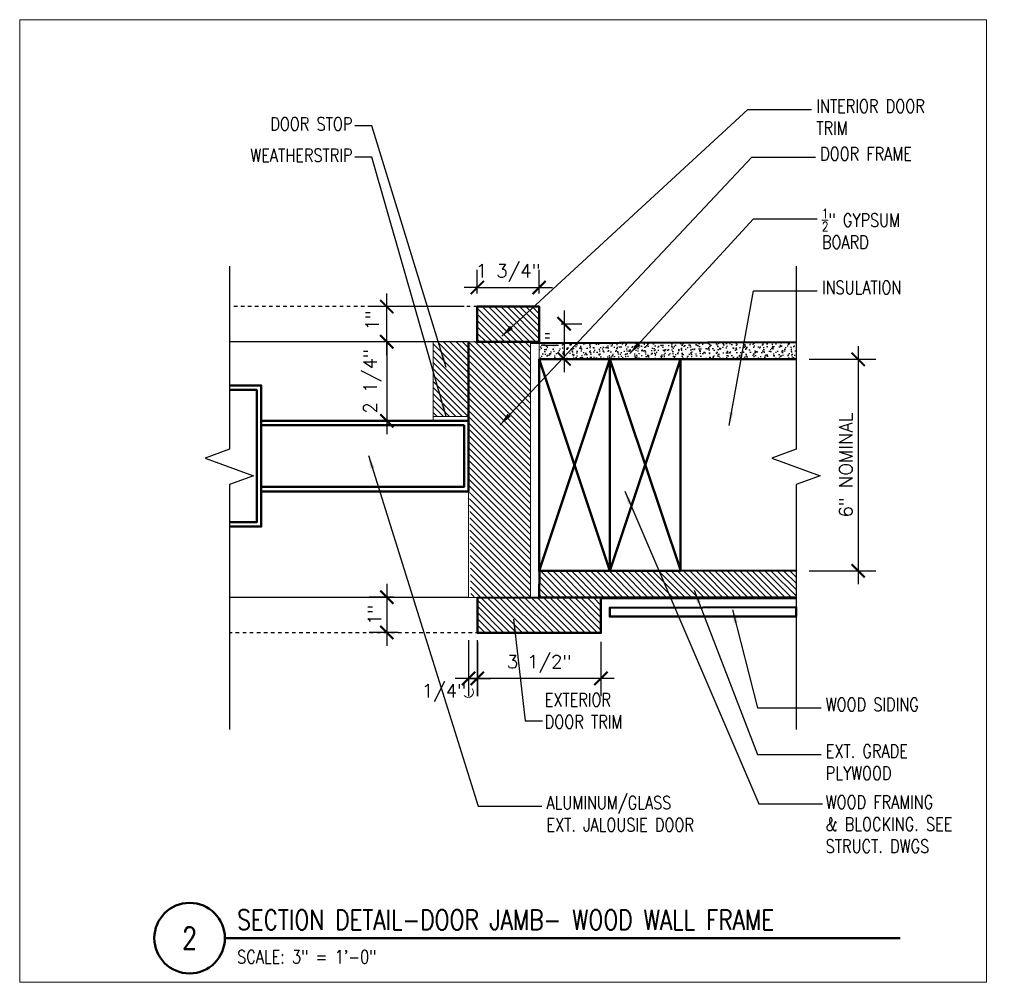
# Model space of a CAD drawing. Header units: inches. Extents: x -3803 to 34213, y -3756 to 4522.
# Tile 56 of 64: x 32564 to 32592, y 3537 to 3564. Entities that reach past the tile are written whole.
import ezdxf
from ezdxf.xclip import XClip

# ---------------------------------------------------------------- set-up
doc = ezdxf.new("R2010")
doc.units = ezdxf.units.IN
doc.header["$LTSCALE"] = 0.011
doc.header["$MEASUREMENT"] = 0
doc.header["$XCLIPFRAME"] = 0
doc.header["$PDMODE"] = 1
doc.linetypes.add('DASHED2', pattern=[0.375, 0.25, -0.125])
doc.layers.get('0').update_dxf_attribs({"linetype": 'CONTINUOUS'})
doc.layers.get('Defpoints').update_dxf_attribs({"linetype": 'CONTINUOUS'})
for name, color, linetype in [('A-elev-5', 5, 'CONTINUOUS'), ('A-elev-9', 9, 'CONTINUOUS'), ('BLUE', 5, 'DASHED2'), ('Flashing', 5, 'CONTINUOUS'), ('Hatch', 254, 'CONTINUOUS'), ('Object', 7, 'CONTINUOUS')]:
    doc.layers.add(name, color=color, linetype=linetype)
for name, color, linetype, lineweight in [('A-STAIRS', 3, 'CONTINUOUS', 0), ('A-STRC-IDEN-48', 144, 'CONTINUOUS', 50), ('DIM', 4, 'CONTINUOUS', 13), ('G-DIM', 9, 'CONTINUOUS', 18), ('G-NOTE', 134, 'CONTINUOUS', 18), ('G-PEN0', 174, 'CONTINUOUS', 13), ('G-PEN4', 4, 'CONTINUOUS', 50)]:
    doc.layers.add(name, color=color, linetype=linetype, lineweight=lineweight)
doc.layers.add('MS_NONPLOT', color=7, linetype='CONTINUOUS', lineweight=0, plot=False)
doc.styles.add('ROM_SML_004', font='ROMANS.shx', dxfattribs={"width": 0.8, "height": 0.375})
doc.styles.add('ROMANS', font='romans.shx')
doc.styles.add('ROMANS_SML_012', font='ROMANS.shx', dxfattribs={"width": 0.8, "height": 1.125})
doc.dimstyles.new('DIM_004', dxfattribs={"dimscale": 4, "dimtxt": 0.09375, "dimasz": 0.09375, "dimexe": 0.125, "dimexo": 0.09375, "dimgap": 0.03125, "dimtad": 1, "dimdec": 4, "dimrnd": 0.0625, "dimzin": 15, "dimdsep": 46, "dimlunit": 4, "dimtxsty": 'ROMANS', "dimblk1": 'ARCHTICK', "dimblk2": 'ARCHTICK', "dimsah": 1, "dimcen": 0.0625, "dimdle": 0.09375, "dimclrd": 256, "dimclre": 256, "dimclrt": 134, "dimadec": 0, "dimazin": 0, "dimtfac": 1, "dimtdec": 4, "dimtix": 1, "dimtmove": 2, "dimatfit": 3, "dimldrblk": 'ARCHTICK', "dimfxl": 1, "dimtvp": 1.2, "dimfrac": 2, "dimtolj": 1, "dimtzin": 15, "dimarcsym": 0})
doc.dimstyles.new('DIM_004 Leader', dxfattribs={"dimscale": 4, "dimtxt": 0.09375, "dimasz": 0.09375, "dimexe": 0.125, "dimexo": 0.09375, "dimgap": 0.03125, "dimtad": 0, "dimjust": 2, "dimdec": 4, "dimrnd": 0.0625, "dimzin": 15, "dimdsep": 46, "dimlunit": 4, "dimtxsty": 'ROMANS', "dimcen": 0.0625, "dimdle": 0.09375, "dimclrd": 256, "dimclre": 256, "dimclrt": 256, "dimadec": 0, "dimazin": 0, "dimtfac": 1, "dimtdec": 4, "dimtix": 1, "dimtmove": 2, "dimatfit": 3, "dimfxl": 1, "dimtvp": 1.2, "dimfrac": 2, "dimtolj": 1, "dimtzin": 15, "dimarcsym": 0})

# ---------------------------------------------------------------- blocks, each defined once
blk = doc.blocks.new('_ArchTick')
at = {"color": 0, "linetype": 'ByBlock', "const_width": 0.15}
blk.add_lwpolyline([(-0.5, -0.5), (0.5, 0.5)], dxfattribs=at)
blk = doc.blocks.new('*D119')
at = {"layer": 'Defpoints', "color": 0, "ltscale": 10, "transparency": 16777216}
for p in [(12.969, 10.014), (16.469, 10.014), (12.969, 8.602)]:
    blk.add_point(p, dxfattribs=at)
at = {"layer": 'G-DIM', "lineweight": -2, "ltscale": 10, "transparency": 16777216}
for p, q in [((12.969, 9.639), (12.969, 8.102)), ((16.469, 9.639), (16.469, 8.102)), ((16.844, 8.602), (12.594, 8.602))]:
    blk.add_line(p, q, dxfattribs=at)
at = {"layer": 'G-DIM', "lineweight": -2, "ltscale": 10, "transparency": 16777216, "xscale": 0.375, "yscale": 0.375, "zscale": 0.375, "rotation": 180}
blk.add_blockref('_ArchTick', (12.969, 8.602), dxfattribs=at)
at = {"layer": 'G-DIM', "lineweight": -2, "ltscale": 10, "transparency": 16777216, "xscale": 0.375, "yscale": 0.375, "zscale": 0.375}
blk.add_blockref('_ArchTick', (16.469, 8.602), dxfattribs=at)
at = {"layer": 'G-DIM', "color": 134, "ltscale": 10, "transparency": 16777216, "insert": (14.719, 9.013), "char_height": 0.375, "attachment_point": 5, "style": 'ROMANS'}
blk.add_mtext('\\A1;3 1/2"', dxfattribs=at)
blk = doc.blocks.new('*D120')
at = {"layer": 'Defpoints', "color": 0, "ltscale": 10, "transparency": 16777216}
for p in [(14.72, 19.68), (12.967, 19.137), (14.72, 19.137)]:
    blk.add_point(p, dxfattribs=at)
at = {"layer": 'G-DIM', "lineweight": -2, "ltscale": 10, "transparency": 16777216}
for p, q in [((12.967, 19.512), (12.967, 20.18)), ((14.72, 19.512), (14.72, 20.18)), ((12.967, 19.68), (12.592, 19.68)), ((12.967, 19.68), (14.72, 19.68)), ((14.72, 19.68), (15.095, 19.68))]:
    blk.add_line(p, q, dxfattribs=at)
at = {"layer": 'G-DIM', "lineweight": -2, "ltscale": 10, "transparency": 16777216, "xscale": 0.375, "yscale": 0.375, "zscale": 0.375}
blk.add_blockref('_ArchTick', (12.967, 19.68), dxfattribs=at)
at = {"layer": 'G-DIM', "lineweight": -2, "ltscale": 10, "transparency": 16777216, "xscale": 0.375, "yscale": 0.375, "zscale": 0.375, "rotation": 180}
blk.add_blockref('_ArchTick', (14.72, 19.68), dxfattribs=at)
at = {"layer": 'G-DIM', "color": 134, "ltscale": 10, "transparency": 16777216, "insert": (13.844, 20.091), "char_height": 0.375, "attachment_point": 5, "style": 'ROMANS'}
blk.add_mtext('\\A1;1 3/4"', dxfattribs=at)
blk = doc.blocks.new('*D121')
at = {"layer": 'Defpoints', "color": 0, "ltscale": 10, "transparency": 16777216}
for p in [(14.971, 18.652), (14.971, 17.656), (15.425, 17.656)]:
    blk.add_point(p, dxfattribs=at)
at = {"layer": 'G-DIM', "lineweight": -2, "ltscale": 10, "transparency": 16777216}
for p, q in [((15.425, 19.027), (15.425, 17.281)), ((15.346, 18.652), (15.925, 18.652)), ((15.346, 17.656), (15.925, 17.656))]:
    blk.add_line(p, q, dxfattribs=at)
at = {"layer": 'G-DIM', "lineweight": -2, "ltscale": 10, "transparency": 16777216, "xscale": 0.375, "yscale": 0.375, "zscale": 0.375}
for p, rotation in [((15.425, 18.652), 90), ((15.425, 17.656), 270)]:
    blk.add_blockref('_ArchTick', p, dxfattribs=dict(at, rotation=rotation))
at = {"layer": 'G-DIM', "color": 134, "ltscale": 10, "transparency": 16777216, "insert": (15.077, 18.154), "char_height": 0.375, "attachment_point": 5, "rotation": 90, "style": 'ROMANS'}
blk.add_mtext('\\A1;1"', dxfattribs=at)
blk = doc.blocks.new('*D122')
at = {"layer": 'Defpoints', "color": 0, "ltscale": 10, "transparency": 16777216}
for p in [(12.969, 18.141), (10.403, 15.902), (11.719, 15.902)]:
    blk.add_point(p, dxfattribs=at)
at = {"layer": 'G-DIM', "lineweight": -2, "ltscale": 10, "transparency": 16777216}
for p, q in [((10.403, 18.141), (10.403, 18.516)), ((12.594, 18.141), (9.903, 18.141)), ((10.403, 18.141), (10.403, 15.902)), ((11.344, 15.902), (9.903, 15.902)), ((10.403, 15.902), (10.403, 15.527))]:
    blk.add_line(p, q, dxfattribs=at)
at = {"layer": 'G-DIM', "lineweight": -2, "ltscale": 10, "transparency": 16777216, "xscale": 0.375, "yscale": 0.375, "zscale": 0.375}
for p, rotation in [((10.403, 18.141), 270), ((10.403, 15.902), 90)]:
    blk.add_blockref('_ArchTick', p, dxfattribs=dict(at, rotation=rotation))
at = {"layer": 'G-DIM', "color": 134, "ltscale": 10, "transparency": 16777216, "insert": (9.992, 17.021), "char_height": 0.375, "attachment_point": 5, "rotation": 90, "style": 'ROMANS'}
blk.add_mtext('\\A1;2 1/4"', dxfattribs=at)
blk = doc.blocks.new('*D123')
at = {"layer": 'Defpoints', "color": 0, "ltscale": 10, "transparency": 16777216}
for p in [(10.967, 10.903), (10.403, 9.903), (11.092, 9.903)]:
    blk.add_point(p, dxfattribs=at)
at = {"layer": 'G-DIM', "lineweight": -2, "ltscale": 10, "transparency": 16777216}
for p, q in [((10.403, 11.278), (10.403, 9.528)), ((10.592, 10.903), (9.903, 10.903)), ((10.717, 9.903), (9.903, 9.903))]:
    blk.add_line(p, q, dxfattribs=at)
at = {"layer": 'G-DIM', "lineweight": -2, "ltscale": 10, "transparency": 16777216, "xscale": 0.375, "yscale": 0.375, "zscale": 0.375}
for p, rotation in [((10.403, 10.903), 90), ((10.403, 9.903), 270)]:
    blk.add_blockref('_ArchTick', p, dxfattribs=dict(at, rotation=rotation))
at = {"layer": 'G-DIM', "color": 134, "ltscale": 10, "transparency": 16777216, "insert": (10.055, 10.403), "char_height": 0.375, "attachment_point": 5, "rotation": 90, "style": 'ROMANS'}
blk.add_mtext('\\A1;1"', dxfattribs=at)
blk = doc.blocks.new('*D124')
at = {"layer": 'Defpoints', "color": 0, "ltscale": 10, "transparency": 16777216}
for p in [(10.4, 19.137), (12.967, 19.137), (11.719, 18.14)]:
    blk.add_point(p, dxfattribs=at)
at = {"layer": 'G-DIM', "lineweight": -2, "ltscale": 10, "transparency": 16777216}
for p, q in [((10.4, 17.765), (10.4, 19.512)), ((12.592, 19.137), (9.9, 19.137)), ((11.344, 18.14), (9.9, 18.14))]:
    blk.add_line(p, q, dxfattribs=at)
at = {"layer": 'G-DIM', "lineweight": -2, "ltscale": 10, "transparency": 16777216, "xscale": 0.375, "yscale": 0.375, "zscale": 0.375}
for p, rotation in [((10.4, 19.137), 90), ((10.4, 18.14), 270)]:
    blk.add_blockref('_ArchTick', p, dxfattribs=dict(at, rotation=rotation))
at = {"layer": 'G-DIM', "color": 134, "ltscale": 10, "transparency": 16777216, "insert": (9.99, 18.748), "char_height": 0.375, "attachment_point": 5, "rotation": 90, "style": 'ROMANS'}
blk.add_mtext('\\A1;1"', dxfattribs=at)
blk = doc.blocks.new('*D125')
at = {"layer": 'Defpoints', "color": 0, "ltscale": 10, "transparency": 16777216}
for p in [(22, 17.644), (22, 11.651), (23.759, 11.651)]:
    blk.add_point(p, dxfattribs=at)
at = {"layer": 'G-DIM', "lineweight": -2, "ltscale": 10, "transparency": 16777216}
for p, q in [((23.759, 18.019), (23.759, 11.276)), ((22.375, 17.644), (24.259, 17.644)), ((22.375, 11.651), (24.259, 11.651))]:
    blk.add_line(p, q, dxfattribs=at)
at = {"layer": 'G-DIM', "lineweight": -2, "ltscale": 10, "transparency": 16777216, "xscale": 0.375, "yscale": 0.375, "zscale": 0.375}
for p, rotation in [((23.759, 17.644), 90), ((23.759, 11.651), 270)]:
    blk.add_blockref('_ArchTick', p, dxfattribs=dict(at, rotation=rotation))
at = {"layer": 'G-DIM', "color": 134, "ltscale": 10, "transparency": 16777216, "insert": (23.41, 14.648), "char_height": 0.375, "attachment_point": 5, "rotation": 90, "style": 'ROMANS'}
blk.add_mtext('\\A1;6" NOMINAL', dxfattribs=at)
blk = doc.blocks.new('*D126')
at = {"layer": 'Defpoints', "color": 0, "ltscale": 10, "transparency": 16777216}
for p in [(12.718, 10.064), (12.967, 10.064), (12.967, 8.602)]:
    blk.add_point(p, dxfattribs=at)
at = {"layer": 'G-DIM', "lineweight": -2, "ltscale": 10, "transparency": 16777216}
for p, q in [((12.718, 9.689), (12.718, 8.102)), ((12.967, 9.689), (12.967, 8.102)), ((12.718, 8.602), (12.343, 8.602)), ((12.718, 8.602), (12.967, 8.602)), ((12.967, 8.602), (13.342, 8.602))]:
    blk.add_line(p, q, dxfattribs=at)
at = {"layer": 'G-DIM', "lineweight": -2, "ltscale": 10, "transparency": 16777216, "xscale": 0.375, "yscale": 0.375, "zscale": 0.375}
blk.add_blockref('_ArchTick', (12.718, 8.602), dxfattribs=at)
at = {"layer": 'G-DIM', "lineweight": -2, "ltscale": 10, "transparency": 16777216, "xscale": 0.375, "yscale": 0.375, "zscale": 0.375, "rotation": 180}
blk.add_blockref('_ArchTick', (12.967, 8.602), dxfattribs=at)
at = {"layer": 'G-DIM', "color": 134, "ltscale": 10, "transparency": 16777216, "insert": (12.022, 8.191), "char_height": 0.375, "attachment_point": 5, "style": 'ROMANS'}
blk.add_mtext('\\A1;1/4"', dxfattribs=at)
blk = doc.blocks.new('scheme 04')
at = {"layer": 'A-STAIRS', "ltscale": 10, "true_color": 0xc7c8ca}
h = blk.add_hatch(dxfattribs=at)
h.set_pattern_fill('ANSI31', color=9)
h.set_pattern_definition([(45, (-30004.55113, -3747.33243), (-0.08838834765, 0.08838834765), [])])
h.paths.add_polyline_path([(-145.56, 24), (-144.793, 24), (-144.795, 50.891), (-145.573, 50.89)])
at = {"layer": 'G-PEN0', "true_color": 0xc7c8ca}
blk.add_hatch(color=9, dxfattribs=at).paths.add_polyline_path([(-413.188, -60), (-413.188, -65.994), (-364.496, -65.994), (-364.496, -60)])
at = {"layer": 'A-elev-5', "ltscale": 10}
blk.add_line((-364.496, -60), (-413.188, -60), dxfattribs=at)
at = {"layer": 'BLUE', "color": 5, "ltscale": 10}
blk.add_line((-384.515, -60), (-413.188, -60), dxfattribs=at)
at = {"layer": 'Flashing', "const_width": 0.0239}
blk.add_lwpolyline([(-145.622, 50.89), (-145.622, 28)], dxfattribs=at)
at = {"layer": 'G-PEN4'}
blk.add_lwpolyline([(-145.556, 24), (-145.573, 50.89), (-144.795, 50.891), (-144.792, 24)], dxfattribs=at)
blk = doc.blocks.new('C')
ref = blk.add_blockref('scheme 04', (400.803, 66.617))
XClip(ref).set_block_clipping_path([(-394.6189101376, -61.6445663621), (-375.7661047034, -44.2030273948)])
blk = doc.blocks.new('F')
ref = blk.add_blockref('scheme 04', (154.54504, -8.04816))
XClip(ref).set_block_clipping_path([(-152.4451023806, 13.4025802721), (-128.3997334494, 30.5076169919)])
blk = doc.blocks.new('B')
at = {"layer": 'A-STAIRS', "ltscale": 10, "true_color": 0xc7c8ca}
h = blk.add_hatch(dxfattribs=at)
h.set_pattern_fill('ANSI31', color=9, angle=-90)
h.set_pattern_definition([(315, (-3539.5691, 32563.84304), (0.08838834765, 0.08838834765), [])])
edge = h.paths.add_edge_path()
edge.add_line((14.47194, 10.89184), (14.47194, 18.14627))
edge.add_line((14.47194, 18.14627), (12.71944, 18.15358))
edge.add_line((12.71944, 18.15358), (12.71922, 18.14046))
edge.add_line((12.71922, 18.14046), (11.71944, 18.14056))
edge.add_line((11.71944, 18.14056), (11.71944, 16.02712))
edge.add_line((11.71944, 16.02712), (12.71944, 16.02712))
edge.add_line((12.71944, 16.02712), (12.7813, 10.91125))
edge.add_line((12.7813, 10.91125), (14.47, 10.89002))
at = {"layer": 'Hatch', "ltscale": 10, "true_color": 0xc7c8ca}
h = blk.add_hatch(dxfattribs=at)
h.set_pattern_fill('ANSI31', color=9, angle=-90)
h.set_pattern_definition([(315, (-3739.86779, 32242.7931), (0.08838834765, 0.08838834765), [])])
h.paths.add_polyline_path([(14.72, 18.14056), (14.72, 19.13681), (12.9675, 19.13681), (12.9675, 18.14056)])
at = {"layer": 'Hatch', "ltscale": 10}
h = blk.add_hatch(dxfattribs=at)
h.set_pattern_fill('AR-SAND', color=256, scale=0.1, angle=-90)
h.set_pattern_definition([(307.5, (-3539.31813, 32563.84678), (0.1926823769, 0.0062993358), [0, -0.152, 0, -0.17, 0, -0.1625]), (277.5, (-3539.31813, 32563.84678), (0.2822146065, -0.1769776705), [0, -0.082, 0, -0.137, 0, -0.0525]), (237.5, (-3539.31813, 32563.96978), (0.00056590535, -0.3114141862), [0, -0.05, 0, -0.18, 0, -0.235]), (227.5, (-3539.31813, 32563.96978), (0.0877675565, -0.3006126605), [0, -0.025, 0, -0.118, 0, -0.135])])
h.paths.add_polyline_path([(21.99976, 18.1309), (21.99976, 17.6443), (14.72195, 17.64814), (14.72194, 18.1053)])
at = {"layer": 'Hatch', "ltscale": 10, "true_color": 0xc7c8ca}
h = blk.add_hatch(dxfattribs=at)
h.set_pattern_fill('ANSI31', color=9, angle=-90)
h.set_pattern_definition([(315, (-3739.61585, 29656.47028), (0.08838834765, 0.08838834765), [])])
h.paths.add_polyline_path([(21.99976, 10.89936), (21.99976, 11.64495), (14.71944, 11.64596), (14.71944, 10.89936)])
h = blk.add_hatch(dxfattribs=at)
h.set_pattern_fill('ANSI31', color=9, angle=-90)
h.set_pattern_definition([(315, (-3739.86682, 32242.29684), (0.08838834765, 0.08838834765), [])])
h.paths.add_polyline_path([(16.46944, 10.89207), (16.46944, 9.89223), (12.96847, 9.89223), (12.96847, 10.88848)])
at = {"ltscale": 10}
blk.add_lwpolyline([(6.84444, 13.90212), (6.84444, 12.90212), (5.94136, 12.90212)], dxfattribs=at)
at = {"layer": 'A-elev-9', "linetype": 'DASHED2'}
for p, q in [((12.9675, 19.13681), (5.94136, 19.13681)), ((13.21944, 9.89223), (5.94136, 9.89223))]:
    blk.add_line(p, q, dxfattribs=at)
at = {"layer": 'A-elev-9'}
for p, q in [((12.71944, 18.14046), (5.94136, 18.14046)), ((12.71944, 10.89936), (5.94136, 10.89936))]:
    blk.add_line(p, q, dxfattribs=at)
at = {"layer": 'DIM', "ltscale": 10}
for p, q in [((14.72194, 17.63306), (14.72194, 18.14056)), ((14.72194, 17.63306), (14.71944, 10.89936)), ((11.71944, 16.15212), (11.71944, 15.90212)), ((12.71944, 13.89089), (12.71944, 10.89187)), ((12.96944, 10.89187), (12.96944, 9.89187))]:
    blk.add_line(p, q, dxfattribs=at)
blk.add_lwpolyline([(14.47194, 10.89937), (14.47, 18.14056), (11.71944, 18.14056), (11.71944, 18.14056), (11.71944, 16.02712), (12.71944, 16.02712), (12.71944, 10.89187), (12.71944, 10.89187), (14.47194, 10.89937)], dxfattribs=at)
at = {"layer": 'Flashing', "const_width": 0.0239}
blk.add_lwpolyline([(21.99976, 10.85348), (16.46944, 10.85348)], dxfattribs=at)
at = {"layer": 'G-DIM', "ltscale": 10}
blk.add_arc((12.70479, 8.21569), 0.1505, 220.867926, 40.867926, dxfattribs=at)
at = {"layer": 'G-PEN4'}
for p, q in [((12.71944, 15.90212), (12.71944, 18.14046)), ((14.47001, 18.10517), (21.99976, 18.1309)), ((21.99976, 17.6443), (14.72194, 17.6443))]:
    blk.add_line(p, q, dxfattribs=at)
at = {"layer": 'G-PEN4', "ltscale": 10}
for p, q in [((16.71943, 11.64619), (14.71943, 17.64619)), ((16.71943, 17.6443), (14.71943, 11.64619)), ((18.72056, 17.64619), (16.7186, 11.64868)), ((18.72286, 11.68138), (16.72003, 17.64619)), ((6.71944, 15.77712), (6.71944, 13.90212)), ((6.84444, 15.90212), (6.84444, 13.90212)), ((16.46944, 9.99421), (16.46944, 10.89936))]:
    blk.add_line(p, q, dxfattribs=at)
at = {"layer": 'G-PEN4'}
for points in [[(14.72, 18.14056), (14.72, 19.13681), (12.9675, 19.13681), (12.9675, 18.14056)], [(16.46944, 10.89207), (16.46944, 9.89223), (12.96847, 9.89223), (12.96847, 10.88848)], [(21.99976, 10.35397), (16.71944, 10.35397), (16.71944, 10.60397), (21.99976, 10.62503)]]:
    blk.add_lwpolyline(points, close=True, dxfattribs=at)
at = {"layer": 'G-PEN4', "ltscale": 10, "flags": 128}
for points in [[(16.71943, 17.64619), (16.71943, 11.64619), (14.71943, 11.64619), (14.71943, 17.64619)], [(18.72003, 17.64619), (18.72003, 11.64619), (16.72003, 11.64619), (16.72003, 17.64619)]]:
    blk.add_lwpolyline(points, close=True, dxfattribs=at)
for points in [[(12.71944, 15.90212), (6.84444, 15.90212), (6.84444, 16.90212), (5.94136, 16.90212)], [(6.71944, 15.77712), (6.71944, 16.77712), (5.94136, 16.77712)], [(12.71944, 15.90212), (12.71944, 13.90212), (6.84444, 13.90212), (6.84444, 12.90212), (5.94136, 12.90212)], [(12.59444, 15.77712), (12.59444, 14.02712), (6.84444, 14.02712)], [(12.59444, 15.77712), (6.84444, 15.77712)], [(6.71944, 14.02712), (6.71944, 13.02712), (5.94136, 13.02712)], [(6.84444, 13.90212), (12.71944, 13.90212)]]:
    blk.add_lwpolyline(points, dxfattribs=at)
at = {"layer": 'G-PEN4'}
blk.add_lwpolyline([(21.99976, 11.65121), (14.72469, 11.66194), (14.71944, 10.89936), (21.99976, 10.89936)], dxfattribs=at)
at = {"layer": 'Object', "linetype": 'Continuous'}
for points in [[(5.94136, 20.28102), (5.94136, 15.09501), (5.25449, 14.84501), (6.62823, 14.34501), (5.94136, 14.09501), (5.94136, 7.15506)], [(21.99976, 20.28102), (21.99976, 15.09501), (21.31289, 14.84501), (22.68663, 14.34501), (21.99976, 14.09501), (21.99976, 7.15506)]]:
    blk.add_lwpolyline(points, dxfattribs=at)
at = {"layer": 'G-NOTE', "char_height": 0.375, "style": 'ROM_SML_004'}
for s, insert, attachment_point in [('INTERIOR DOOR\\PTRIM', (22.5726, 25.00552), 1), ('DOOR STOP', (9.4285, 24.49918), 3), ('WEATHERSTRIP', (9.4285, 23.61068), 3), ('DOOR FRAME', (22.68245, 23.65161), 1), ('\\A1;{\\H0.7x;\\S1/2;}" GYPSUM\\PBOARD', (22.73321, 21.90299), 1), ('\\A1;{\\H1x;INSULATION}', (22.73321, 19.86676), 1), ('EXTERIOR\\PDOOR TRIM', (14.87703, 8.18325), 1), ('WOOD SIDING', (22.83961, 8.05244), 1), ('EXT. GRADE\\PPLYWOOD', (22.83961, 6.73065), 1), ('ALUMINUM/GLASS\\PEXT. JALOUSIE DOOR', (14.92713, 5.26893), 1), ('WOOD FRAMING\\P& BLOCKING. SEE\\PSTRUCT. DWGS', (22.83944, 5.28589), 1)]:
    blk.add_mtext_dynamic_manual_height_columns(s, width=5.8915306, gutter_width=1.875, heights=[0], dxfattribs=dict(at, insert=insert, attachment_point=attachment_point))
at = {"layer": 'G-DIM', "ltscale": 10}
for base, p1, p2, picture, middle in [((14.72, 19.68007), (12.9675, 19.13681), (14.72, 19.13681), '*D120', (13.84375, 20.09078)), ((12.96944, 8.6022), (16.46944, 10.01383), (12.96944, 10.01383), '*D119', (14.71944, 9.01291))]:
    dim = blk.add_linear_dim(base=base, p1=p1, p2=p2, dimstyle='DIM_004', dxfattribs=at)
    dim.commit()
    dim.dimension.update_dxf_attribs({"geometry": picture, "text_midpoint": middle})
dim = blk.add_linear_dim(base=(10.400487, 19.136812), p1=(11.719441, 18.140463), p2=(12.967499, 19.136812), angle=270, dimstyle='DIM_004', dxfattribs=at)
dim.commit()
dim.dimension.update_dxf_attribs({"geometry": '*D124', "text_midpoint": (9.989773, 18.748091), "dimtype": 128})
for base, p1, p2, picture, middle in [((15.42499, 17.65553), (14.97072, 18.65179), (14.97072, 17.65553), '*D121', (15.07678, 18.15366)), ((10.40273, 15.90212), (12.9692, 18.14056), (11.71944, 15.90212), '*D122', (9.99202, 17.02134)), ((10.40273, 9.9031), (10.96721, 10.9031), (11.09221, 9.9031), '*D123', (10.05452, 10.4031))]:
    dim = blk.add_linear_dim(base=base, p1=p1, p2=p2, angle=270, dimstyle='DIM_004', dxfattribs=at)
    dim.commit()
    dim.dimension.update_dxf_attribs({"geometry": picture, "text_midpoint": middle})
dim = blk.add_linear_dim(base=(23.75869, 11.65121), p1=(21.99976, 17.6443), p2=(21.99976, 11.65121), angle=90, text='<> NOMINAL', dimstyle='DIM_004', dxfattribs=at)
dim.commit()
dim.dimension.update_dxf_attribs({"geometry": '*D125', "text_midpoint": (23.41048, 14.64776)})
dim = blk.add_linear_dim(base=(12.9675, 8.6022), p1=(12.71847, 10.06372), p2=(12.9675, 10.06372), dimstyle='DIM_004', dxfattribs=at)
dim.commit()
dim.dimension.update_dxf_attribs({"geometry": '*D126', "text_midpoint": (12.02182, 8.19148), "dimtype": 128})
at = {"layer": 'G-NOTE'}
for points in [[(13.65811, 18.29505), (20.63675, 24.72162), (22.43965, 24.72162)], [(12.08602, 17.41151), (9.98231, 24.26313), (9.49316, 24.26313)], [(12.08602, 16.02712), (9.98231, 23.37463), (9.49316, 23.37463)], [(13.61209, 15.78889), (20.7466, 23.36771), (22.5495, 23.36771)], [(17.28925, 17.80693), (20.79736, 21.61909), (22.60026, 21.61909)], [(20.09933, 15.7707), (20.79736, 19.58286), (22.60026, 19.58286)], [(9.88652, 14.91753), (12.99128, 4.98503), (14.79418, 4.98503)], [(17.14872, 13.90519), (20.94424, 5.0448), (22.74714, 5.0448)], [(19.11536, 11.09831), (20.90376, 6.44676), (22.70666, 6.44676)], [(20.20236, 10.54758), (20.90376, 7.76854), (22.70666, 7.76854)], [(13.99649, 10.27849), (14.32321, 7.39889), (14.81237, 7.39889)]]:
    blk.add_leader(points, dimstyle='DIM_004 Leader', override={"dimgap": 0.03125, "dimtad": 0}, dxfattribs=at)

msp = doc.modelspace()

# ---------------------------------------------------------------- linework, layer by layer
at = {"layer": 'A-STRC-IDEN-48'}
msp.add_line((32570.0945413, 3538.3916827), (32589.2322875, 3538.3916827), dxfattribs=at)
msp.add_circle((32569.0945413, 3538.3916827), 1, dxfattribs=at)
at = {"layer": 'MS_NONPLOT'}
msp.add_lwpolyline([(32564.2801157, 3564.4138145), (32591.6801157, 3564.4138145), (32591.6801157, 3537.1480665), (32564.2801157, 3537.1480665)], close=True, dxfattribs=at)

# ---------------------------------------------------------------- block references
for name, p in [('B', (32564.2801157, 3537.1480665)), ('C', (32592.6801153, 3537.1480665)), ('F', (32567.9979183, 3508.8980665))]:
    msp.add_blockref(name, p)

# ---------------------------------------------------------------- texts
at = {"layer": 'A-STRC-IDEN-48', "insert": (32570.4414019, 3538.9097285), "char_height": 0.375, "width": 18.790885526, "attachment_point": 4, "line_spacing_factor": 0.903611, "style": 'ROMANS_SML_012'}
msp.add_mtext('\\A1;{\\H1.5x;SECTION DETAIL-DOOR JAMB- WOOD WALL FRAME}', dxfattribs=at)
at = {"layer": 'G-NOTE', "line_spacing_factor": 0.903611, "style": 'ROMANS_SML_012'}
for s, insert, char_height, attachment_point in [('\\A1;2', (32569.0945413, 3538.3916827), 0.625, 5), ('\\A1;SCALE: 3" = 1\'-0"', (32570.4414019, 3537.8646134), 0.375, 4)]:
    msp.add_mtext(s, dxfattribs=dict(at, insert=insert, char_height=char_height, attachment_point=attachment_point))

doc.saveas('drawing.dxf')
